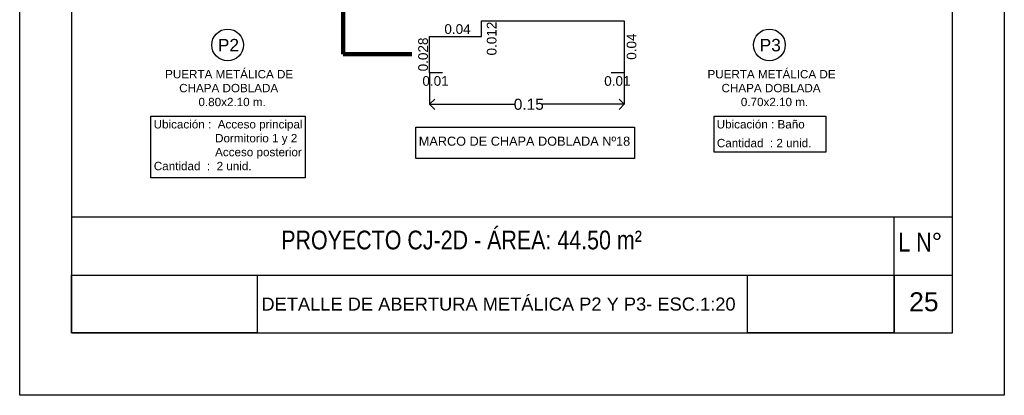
# Model space of a CAD drawing. Header units: millimetres. Extents: x 201 to 840, y 135 to 685.
# Tile 211 of 219: x 427.27 to 431.06, y 326.4 to 327.85. Entities that reach past the tile are written whole.
import ezdxf
from ezdxf.enums import TextEntityAlignment as Align

# ---------------------------------------------------------------- set-up
doc = ezdxf.new("R2010")
doc.units = ezdxf.units.MM
for name, color, linetype in [('01', 1, 'Continuous'), ('02', 2, 'Continuous'), ('05', 5, 'Continuous'), ('COTA DETALLE', 1, 'Continuous'), ('LAMINA', 6, 'Continuous'), ('LLAMADAS', 1, 'Continuous'), ('TEXTO LAMINA', 2, 'Continuous'), ('TEXTOS VARIOS', 3, 'Continuous')]:
    doc.layers.add(name, color=color, linetype=linetype)
doc.styles.add('ARIAL', font='arial.ttf', dxfattribs={"height": 0.06})
doc.styles.add('nuevo', font='arial.ttf')
doc.styles.add('STYLE1', font='ARIALUNI.TTF', dxfattribs={"height": 0.09})
doc.dimstyles.new('cota', dxfattribs={"dimscale": 0, "dimtxt": 0.11, "dimasz": 0.15, "dimexe": 0, "dimexo": 1.15, "dimgap": 0, "dimtad": 0, "dimzin": 0, "dimdsep": 46, "dimtxsty": 'STYLE1', "dimblk": 'OPEN90', "dimblk1": 'OPEN90', "dimblk2": 'CLOSEDBLANK', "dimcen": 1, "dimse1": 1, "dimse2": 1, "dimclrd": 1, "dimclre": 1, "dimclrt": 3, "dimadec": 0, "dimazin": 0, "dimtfac": 1, "dimtmove": 2, "dimatfit": 1, "dimldrblk": 'OPEN90', "dimfxl": 1, "dimtolj": 1, "dimtzin": 0, "dimarcsym": 0})
picture_1 = doc.add_image_def('image1.jpg', size_in_pixel=(635, 198))
picture_2 = doc.add_image_def('image2.png', size_in_pixel=(322, 127))
picture_3 = doc.add_image_def('image5.jpg', size_in_pixel=(635, 198))

# ---------------------------------------------------------------- blocks, each defined once
blk = doc.blocks.new('_OPEN90')
at = {"color": 0, "linetype": 'ByBlock'}
for p, q in [((0, 0), (-1, 0)), ((-0.5, 0.5), (0, 0)), ((0, 0), (-0.5, -0.5))]:
    blk.add_line(p, q, dxfattribs=at)
blk = doc.blocks.new('_ClosedBlank')
at = {"color": 0, "linetype": 'ByBlock', "lineweight": -2}
for p, q in [((-1, 0.167), (0, 0)), ((-1, 0.167), (-1, -0.167)), ((0, 0), (-1, -0.167))]:
    blk.add_line(p, q, dxfattribs=at)

msp = doc.modelspace()

# ---------------------------------------------------------------- linework, layer by layer
msp.add_lwpolyline([(431.0574, 332.5032), (431.0574, 326.4042), (427.2667, 326.4042), (427.2667, 332.5032)], close=True)
at = {"layer": '01', "ltscale": 0.01}
for points in [[(427.7721, 327.4788), (428.3653, 327.4788), (428.3653, 327.2415), (427.7721, 327.2415)], [(429.9399, 327.4788), (430.3708, 327.4788), (430.3708, 327.3397), (429.9398, 327.3397)], [(428.7924, 327.4357), (429.6334, 327.4357), (429.6334, 327.3148), (428.7924, 327.3148)]]:
    msp.add_lwpolyline(points, close=True, dxfattribs=at)
at = {"layer": '02', "ltscale": 0.01}
for centre in [(428.0672, 327.7524), (430.153, 327.7524)]:
    msp.add_circle(centre, 0.0613, dxfattribs=at)
at = {"layer": '05'}
msp.add_lwpolyline([(428.8944, 327.6448), (428.8444, 327.6448), (428.8444, 327.7848), (429.0444, 327.7848), (429.0444, 327.8448), (429.5944, 327.8448), (429.5944, 327.6448), (429.5444, 327.6448)], dxfattribs=at)
at = {"layer": 'COTA DETALLE', "color": 1, "ltscale": 0.01}
for p, q in [((428.8444, 327.6448), (428.8444, 327.5239)), ((429.5944, 327.6448), (429.5944, 327.5239)), ((428.8844, 327.5239), (429.1736, 327.5239)), ((429.5544, 327.5239), (429.2799, 327.5239))]:
    msp.add_line(p, q, dxfattribs=at)
at = {"layer": 'LAMINA', "color": 2, "ltscale": 0.01}
for p, q in [((430.8574, 327.0898), (427.4667, 327.0898)), ((430.6338, 326.6442), (430.6338, 327.0898))]:
    msp.add_line(p, q, dxfattribs=at)
at = {"layer": 'LAMINA'}
msp.add_lwpolyline([(427.4667, 332.2632), (427.4667, 326.6442), (430.8574, 326.6442), (430.8574, 332.2632)], close=True, dxfattribs=at)
at = {"layer": 'LAMINA', "color": 1, "ltscale": 0.01}
msp.add_lwpolyline([(427.4667, 326.867), (430.8574, 326.867)], dxfattribs=at)

# ---------------------------------------------------------------- block references
at = {"layer": 'COTA DETALLE', "color": 1, "ltscale": 0.01, "xscale": 0.0400000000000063, "yscale": 0.0400000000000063, "zscale": 0.0400000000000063, "rotation": 180}
msp.add_blockref('_OPEN90', (428.8444, 327.5239), dxfattribs=at)
at = {"layer": 'COTA DETALLE', "color": 1, "ltscale": 0.01, "xscale": 0.0400000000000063, "yscale": 0.0400000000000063, "zscale": 0.0400000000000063}
msp.add_blockref('_OPEN90', (429.5944, 327.5239), dxfattribs=at)

# ---------------------------------------------------------------- texts
at = {"layer": 'COTA DETALLE', "style": 'ARIAL'}
for s, p in [('0.04', (428.9017, 327.795)), ('0.01', (428.8171, 327.5952)), ('0.01', (429.5171, 327.5952))]:
    msp.add_text(s, height=0.03722, dxfattribs=at).set_placement(p)
for s, p in [('0.012', (429.1024, 327.7119)), ('0.04', (429.6407, 327.6954)), ('0.028', (428.8383, 327.6508))]:
    msp.add_text(s, height=0.03722, rotation=90, dxfattribs=at).set_placement(p)
at = {"layer": 'COTA DETALLE', "color": 3, "ltscale": 0.01, "insert": (429.2267, 327.5239), "char_height": 0.0425, "attachment_point": 5, "style": 'nuevo'}
msp.add_mtext('\\A1;0.15', dxfattribs=at)
at = {"layer": 'TEXTO LAMINA', "color": 2, "style": 'ARIAL'}
msp.add_text('DETALLE DE ABERTURA METÁLICA P2 Y P3- ESC.1:20', height=0.05036, dxfattribs=at).set_placement((428.1972, 326.7301))
at = {"layer": 'TEXTO LAMINA', "color": 4, "style": 'ARIAL'}
msp.add_text('25', height=0.07298, dxfattribs=at).set_placement((430.6911, 326.7276))
at = {"layer": 'TEXTO LAMINA', "char_height": 0.072, "attachment_point": 1, "style": 'ARIAL'}
for s, width, insert in [('{\\fTechnic|b0|i0|c2|p2;PROYECTO CJ-2D - ÁREA: 44.50 m²}', 4.338061, (428.2736, 327.0378)), ('{\\fTechnic|b0|i0|c2|p2;L N°}', 0.539921, (430.6495, 327.0294))]:
    msp.add_mtext_dynamic_manual_height_columns(s, width=width, gutter_width=12.5, heights=[0], dxfattribs=dict(at, insert=insert))
at = {"layer": 'TEXTOS VARIOS', "color": 4, "style": 'ARIAL'}
for s, p in [('P2', (428.1113, 327.7278)), ('P3', (430.1971, 327.7278))]:
    msp.add_text(s, height=0.04791, dxfattribs=at).set_placement(p, align=Align.RIGHT)
at = {"layer": 'TEXTOS VARIOS', "color": 4, "char_height": 0.032097, "attachment_point": 1, "style": 'ARIAL'}
for s, insert, width in [('\\pi0.068635;PUERTA METÁLICA DE \\P\\pi0.12282;CHAPA DOBLADA \\P\\pi0.17224;  0.80x2.10 m.', (427.7579, 327.656), 0.624722), ('\\pi0.068635;PUERTA METÁLICA DE \\P\\pi0.12282;CHAPA DOBLADA\\P\\pi0.17224;  0.70x2.10 m.', (429.846, 327.656), 0.624722), ('Ubicación :  Acceso principal\\P                   Dormitorio 1 y 2\\P                   Acceso posterior                  ', (427.7824, 327.4632), 1.497856), ('Ubicación : Baño ', (429.9501, 327.4632), 1.497856), ('Cantidad  : 2 unid.', (429.9508, 327.3909), 1.497856), ('Cantidad  :  2 unid.', (427.7831, 327.3025), 1.497856)]:
    msp.add_mtext(s, dxfattribs=dict(at, insert=insert, width=width))
at = {"layer": 'TEXTOS VARIOS', "color": 2, "ltscale": 0.01, "insert": (428.7896, 327.3996), "char_height": 0.035, "width": 1.141295, "attachment_point": 1, "style": 'ARIAL'}
msp.add_mtext(' MARCO DE CHAPA DOBLADA Nº18', dxfattribs=at)

# ---------------------------------------------------------------- pictures from other files: only their frames are drawn
image = msp.add_image(picture_1, insert=(427.4667, 326.6442), size_in_units=(0.7146, 0.2228))
image.dxf.flags = 7
image = msp.add_image(picture_2, insert=(430.0689, 326.6442), size_in_units=(0.565, 0.2228))
image.dxf.flags = 7
at = {"layer": '01'}
image = msp.add_image(picture_3, insert=(427.4667, 326.6442), size_in_units=(0.7146, 0.2228), dxfattribs=at)
image.dxf.flags = 7

# ---------------------------------------------------------------- leaders
at = {"layer": 'LLAMADAS', "ltscale": 0.8}
msp.add_leader([(428.5123, 328.2653), (428.5123, 327.7168), (428.7764, 327.7168)], dimstyle='cota', override={"dimscale": 1, "dimasz": 0.04, "dimlwd": 65535}, dxfattribs=at)

doc.saveas('drawing.dxf')
